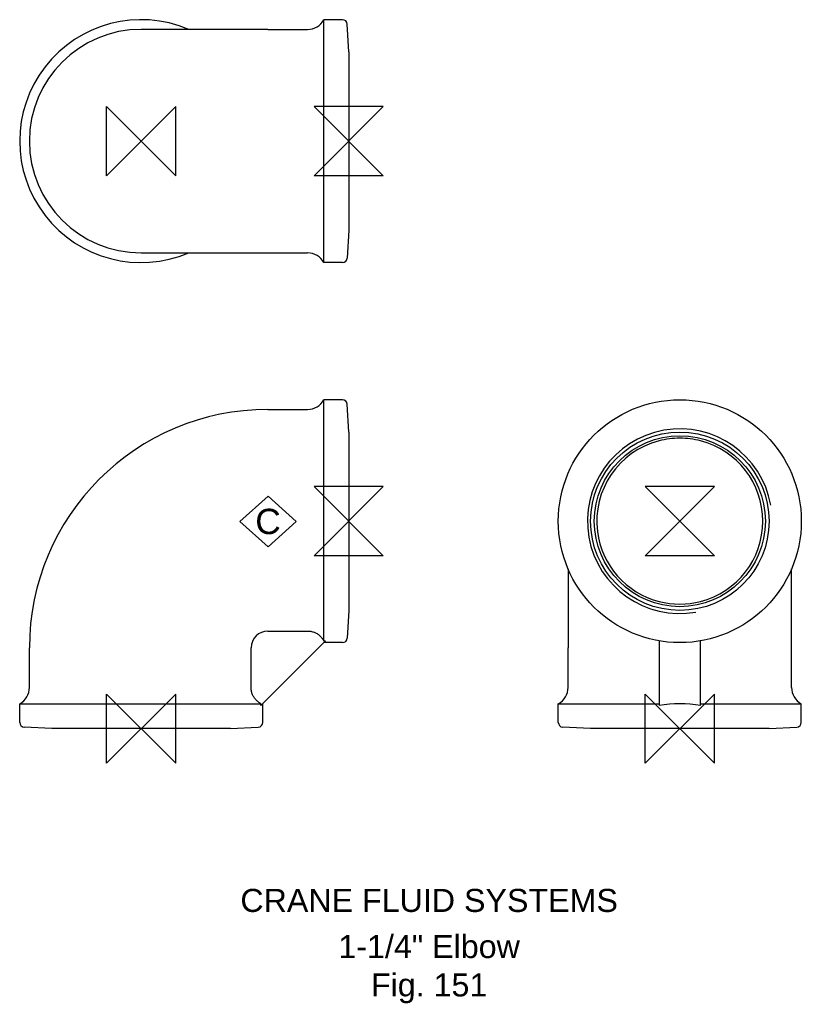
# Model space of a CAD drawing. Extents: x -26 to 143, y -60 to 154.
import ezdxf

# ---------------------------------------------------------------- set-up
doc = ezdxf.new("R2010")
doc.units = 0
doc.header["$MEASUREMENT"] = 0
doc.layers.get('0').update_dxf_attribs({"linetype": 'CONTINUOUS'})
for name, color, linetype in [('DETAIL', 2, 'CONTINUOUS'), ('ORIGIN', 6, 'CONTINUOUS'), ('SYMBOL', 3, 'CONTINUOUS')]:
    doc.layers.add(name, color=color, linetype=linetype)
doc.layers.add('TEXT', color=7, linetype='CONTINUOUS', lineweight=13)
doc.styles.add('fastrack', font='ARIAL.TTF')

# ---------------------------------------------------------------- blocks, each defined once
blk = doc.blocks.new('ZPO')
at = {"layer": 'ORIGIN'}
for p, q in [((-20, 20), (20, -20)), ((20, 20), (-20, -20)), ((-20, -20), (-20, 20)), ((20, -20), (20, 20))]:
    blk.add_line(p, q, dxfattribs=at)
blk = doc.blocks.new('C Symbol')
at = {"layer": 'SYMBOL'}
for p, q in [((-10, 0), (0, 9)), ((0, 9), (10, 0)), ((0, -9), (-10, 0)), ((10, 0), (0, -9))]:
    blk.add_line(p, q, dxfattribs=at)
at = {"layer": 'SYMBOL', "insert": (0, 0), "char_height": 9, "attachment_point": 5, "style": 'fastrack'}
blk.add_mtext('C', dxfattribs=at)

msp = doc.modelspace()

# ---------------------------------------------------------------- linework, layer by layer
at = {"layer": 'DETAIL'}
for p, q in [((27.5, 151.72), (0, 151.72)), ((27.5, 151.72), (36.08, 151.72)), ((39.6, 101.12), (39.6, 153.82)), ((43.68, 153.82), (39.6, 153.82)), ((45, 146.82), (44.68, 152.87)), ((45, 146.82), (45, 108.12)), ((45, 108.12), (44.68, 102.07)), ((0, 103.22), (27.5, 103.22)), ((27.5, 103.22), (36.08, 103.22)), ((43.68, 101.12), (39.6, 101.12)), ((39.6, 19.04), (39.6, 71.35)), ((43.68, 71.35), (39.6, 71.35)), ((27.5, 69.25), (36.08, 69.25)), ((45, 64.35), (44.68, 70.4)), ((45, 64.35), (45, 25.65)), ((92.57, 34.69), (92.57, 17.5)), ((141.07, 17.5), (141.07, 34.69)), ((45, 25.65), (44.68, 19.6)), ((27.5, 21.17), (36.08, 21.17)), ((-24.25, 8.92), (-24.25, 17.5)), ((23.83, 8.92), (23.83, 17.5)), ((39.99, 19.04), (25.96, 5.01)), ((39.6, 19.04), (39.99, 19.04)), ((43.68, 18.65), (39.6, 18.65)), ((92.57, 8.92), (92.57, 17.5)), ((112.32, 19.04), (112.32, 5.01)), ((121.32, 5.01), (121.32, 19.04)), ((141.07, 8.92), (141.07, 17.5)), ((-26.35, 5.4), (25.96, 5.4)), ((-26.35, 1.32), (-26.35, 5.4)), ((25.96, 5.01), (25.96, 5.4)), ((26.35, 1.32), (26.35, 5.4)), ((90.47, 5.4), (112.32, 5.4)), ((90.47, 1.32), (90.47, 5.4)), ((121.32, 5.4), (143.17, 5.4)), ((143.17, 1.32), (143.17, 5.4)), ((-19.35, 0), (-25.4, 0.32)), ((19.35, 0), (-19.35, 0)), ((19.35, 0), (25.4, 0.32)), ((97.47, 0), (91.41, 0.32)), ((136.17, 0), (97.47, 0)), ((136.17, 0), (142.22, 0.32))]:
    msp.add_line(p, q, dxfattribs=at)
at = {"layer": 'DETAIL', "flags": 128}
for points in [[(36.08, 21.17), (36.25, 21.17), (36.43, 21.16), (36.61, 21.13), (36.79, 21.11), (36.97, 21.07), (37.15, 21.02), (37.33, 20.97), (37.49, 20.91), (37.65, 20.84), (37.81, 20.77), (37.97, 20.69), (38.13, 20.6), (38.28, 20.5), (38.43, 20.39), (38.58, 20.28), (38.72, 20.16), (38.84, 20.04), (38.96, 19.92), (39.08, 19.79), (39.2, 19.65), (39.31, 19.51), (39.41, 19.35), (39.51, 19.2), (39.6, 19.04)], [(25.96, 5.4), (25.8, 5.49), (25.65, 5.59), (25.49, 5.69), (25.35, 5.8), (25.21, 5.92), (25.08, 6.03), (24.96, 6.16), (24.84, 6.28), (24.72, 6.42), (24.61, 6.57), (24.5, 6.72), (24.4, 6.87), (24.31, 7.03), (24.23, 7.19), (24.16, 7.35), (24.09, 7.51), (24.03, 7.67), (23.98, 7.85), (23.93, 8.03), (23.89, 8.21), (23.87, 8.39), (23.84, 8.57), (23.83, 8.75), (23.83, 8.92)]]:
    msp.add_lwpolyline(points, dxfattribs=at)
at = {"layer": 'DETAIL'}
for radius in [26.35, 19.35, 18.55]:
    msp.add_circle((116.82, 45), radius, dxfattribs=at)
for centre, radius, start, end in [((0, 127.47), 26.35, 66.9705, 293.0295), ((0, 127.47), 24.25, 90, 270), ((36.08, 155.72), 4, 270, 331.6406), ((43.68, 152.82), 1, 3, 90), ((36.08, 99.22), 4, 28.3594, 90), ((43.68, 102.12), 1, 270, 357), ((36.08, 73.25), 4, 270, 331.6406), ((43.68, 70.35), 1, 3, 90), ((27.5, 17.5), 51.75, 90, 180), ((116.82, 45), 20.03, 10, 280), ((116.82, 45), 18, 104.4775, 187.1897), ((116.82, 45), 18, 90, 104.4775), ((116.82, 45), 18, 75.5225, 90), ((116.82, 45), 18, 0, 75.5225), ((116.82, 45), 18, 284.4775, 0), ((116.82, 45), 18, 187.1897, 255.5225), ((116.82, 45), 18, 255.5225, 284.4775), ((27.5, 17.5), 3.67, 90, 180), ((43.68, 19.65), 1, 270, 357), ((-28.25, 8.92), 4, 298.3594, 0), ((88.57, 8.92), 4, 298.3594, 0), ((145.07, 8.92), 4, 180, 241.6406), ((116.82, -20.95), 26.35, 80.1669, 99.8331), ((-25.35, 1.32), 1, 180, 267), ((25.35, 1.32), 1, 273, 0), ((91.47, 1.32), 1, 180, 267), ((142.17, 1.32), 1, 273, 0)]:
    msp.add_arc(centre, radius, start, end, dxfattribs=at)

# ---------------------------------------------------------------- block references
at = {"xscale": 0.6103515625, "yscale": 0.6103515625, "zscale": 0.6103515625}
msp.add_blockref('C Symbol', (27.51, 44.91), dxfattribs=at)
at = {"layer": 'ORIGIN', "xscale": 0.375, "yscale": 0.375, "zscale": 0.375}
for p in [(0, 127.47), (0, 0), (116.82, 0)]:
    msp.add_blockref('ZPO', p, dxfattribs=at)
at = {"layer": 'ORIGIN', "xscale": 0.375, "yscale": 0.375, "zscale": 0.375, "rotation": 90}
for p in [(45, 127.47), (45, 45), (116.82, 45)]:
    msp.add_blockref('ZPO', p, dxfattribs=at)

# ---------------------------------------------------------------- texts
at = {"layer": 'TEXT', "char_height": 5, "attachment_point": 2, "style": 'fastrack'}
for s, insert in [('CRANE FLUID SYSTEMS', (62.45, -34.79)), ('\\A1;1-1/4" Elbow\\PFig. 151', (62.45, -44.79))]:
    msp.add_mtext(s, dxfattribs=dict(at, insert=insert))

doc.saveas('drawing.dxf')
